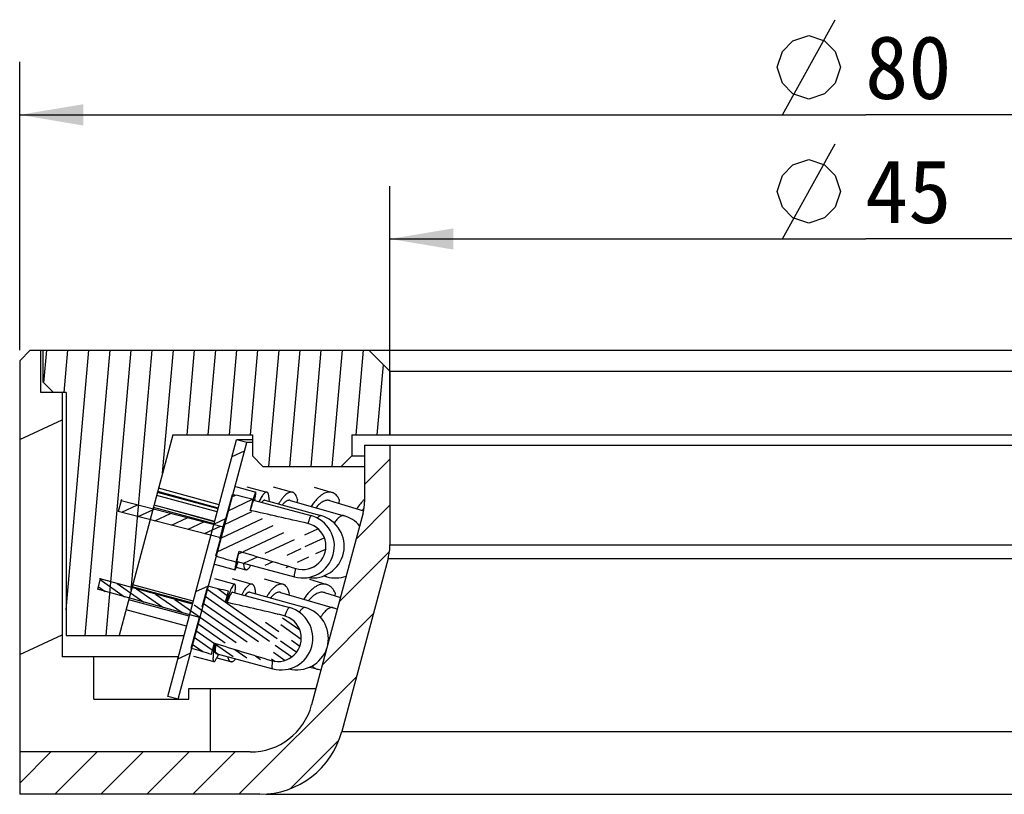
# Model space of a CAD drawing. Header units: millimetres. Extents: x 103 to 217, y -12 to 211.
# Tile 3 of 4: x 106 to 152, y 175 to 211. Entities that reach past the tile are written whole.
import ezdxf
from ezdxf.enums import TextEntityAlignment as Align

# ---------------------------------------------------------------- set-up
doc = ezdxf.new("R2010")
doc.units = ezdxf.units.MM
doc.header["$LTSCALE"] = 23.1
doc.layers.get('0').update_dxf_attribs({"linetype": 'CONTINUOUS'})
doc.layers.add('00_COMPONENTS', color=7, linetype='CONTINUOUS')
doc.layers.add('51__DRAFT_DIMS', color=7, linetype='CONTINUOUS')
doc.styles.get("Standard").update_dxf_attribs({"font": 'simfang.ttf'})
doc.dimstyles.new('DIMSTYLE_3', dxfattribs={"dimtxt": 3, "dimasz": 3, "dimexe": 2.5, "dimexo": 0.5, "dimgap": 0.75, "dimtad": 1, "dimdsep": 46, "dimtxsty": 'STANDARD', "dimblk": '_FILLED', "dimblk1": '_FILLED', "dimblk2": '_FILLED', "dimcen": 0.09, "dimclrt": 3, "dimazin": 2, "dimtp": 0.3, "dimtm": 0.3, "dimtfac": 1, "dimtofl": 0, "dimtmove": 0, "dimatfit": 3, "dimldrblk": '_FILLED', "dimfxl": 1, "dimtolj": 1, "dimarcsym": 0})

# ---------------------------------------------------------------- blocks, each defined once
blk = doc.blocks.new('_FILLED')
at = {"color": 0, "linetype": 'ByBlock'}
blk.add_solid([(0, 0), (-1, 0.167), (-1, -0.167)], dxfattribs=at)
blk = doc.blocks.new('*D3')
at = {"layer": '51__DRAFT_DIMS', "color": 4}
for p, q in [((105.703, 195.805), (105.703, 209.428)), ((185.703, 195.805), (185.703, 209.428)), ((105.703, 206.928), (145.703, 206.928)), ((185.703, 206.928), (145.703, 206.928))]:
    blk.add_line(p, q, dxfattribs=at)
at = {"layer": '51__DRAFT_DIMS', "color": 4, "xscale": 3, "yscale": 3, "zscale": 3, "rotation": 180}
blk.add_blockref('_FILLED', (105.703, 206.928), dxfattribs=at)
at = {"layer": '51__DRAFT_DIMS', "color": 4, "xscale": 3, "yscale": 3, "zscale": 3}
blk.add_blockref('_FILLED', (185.703, 206.928), dxfattribs=at)
at = {"layer": '51__DRAFT_DIMS', "color": 3}
blk.add_text('80', height=3, dxfattribs=at).set_placement((147.703, 207.678), align=Align.CENTER)
blk = doc.blocks.new('*D5')
at = {"layer": '51__DRAFT_DIMS', "color": 4}
for p, q in [((123.203, 191.805), (123.203, 203.561)), ((168.203, 191.805), (168.203, 203.561)), ((123.203, 201.061), (145.703, 201.061)), ((168.203, 201.061), (145.703, 201.061))]:
    blk.add_line(p, q, dxfattribs=at)
at = {"layer": '51__DRAFT_DIMS', "color": 4, "xscale": 3, "yscale": 3, "zscale": 3, "rotation": 180}
blk.add_blockref('_FILLED', (123.203, 201.061), dxfattribs=at)
at = {"layer": '51__DRAFT_DIMS', "color": 4, "xscale": 3, "yscale": 3, "zscale": 3}
blk.add_blockref('_FILLED', (168.203, 201.061), dxfattribs=at)
at = {"layer": '51__DRAFT_DIMS', "color": 3}
blk.add_text('45', height=3, dxfattribs=at).set_placement((147.703, 201.811), align=Align.CENTER)

msp = doc.modelspace()

# ---------------------------------------------------------------- hatches: boundary and pattern name
h = msp.add_hatch()
h.set_pattern_fill('DEFAULT__7', color=4, scale=9.211155, angle=205, style=0, pattern_type=0)
h.set_pattern_definition([(205, (0, 0), (3.8928, -8.34814), [])])
edge = h.paths.add_edge_path()
edge.add_line((183.7026, 181.3049), (182.2026, 181.3049))
edge.add_line((183.7026, 193.8049), (183.7026, 181.3049))
edge.add_line((184.7026, 193.8049), (183.7026, 193.8049))
edge.add_line((184.7026, 193.8049), (184.7026, 195.8049))
edge.add_line((185.2026, 195.8049), (184.7026, 195.8049))
edge.add_line((185.2026, 195.8049), (185.7026, 195.3049))
edge.add_line((185.7026, 195.3049), (185.7026, 176.8049))
edge.add_line((185.7026, 176.8049), (176.7026, 176.8049))
edge.add_line((176.7026, 179.8049), (176.7026, 176.8049))
edge.add_line((176.7026, 179.8049), (177.7026, 179.8049))
edge.add_line((177.7026, 179.3049), (177.7026, 179.8049))
edge.add_line((177.7026, 179.3049), (182.2026, 179.3049))
edge.add_line((182.2026, 179.3049), (182.2026, 181.3049))
edge = h.paths.add_edge_path()
edge.add_line((109.2026, 181.3049), (107.7026, 181.3049))
edge.add_line((109.2026, 179.3049), (109.2026, 181.3049))
edge.add_line((109.2026, 179.3049), (113.7026, 179.3049))
edge.add_line((113.7026, 179.3049), (113.7026, 179.8049))
edge.add_line((113.7026, 179.8049), (114.7026, 179.8049))
edge.add_line((114.7026, 179.8049), (114.7026, 176.8049))
edge.add_line((114.7026, 176.8049), (105.7026, 176.8049))
edge.add_line((105.7026, 195.3049), (105.7026, 176.8049))
edge.add_line((106.2026, 195.8049), (105.7026, 195.3049))
edge.add_line((106.7026, 195.8049), (106.2026, 195.8049))
edge.add_line((106.7026, 193.8049), (106.7026, 195.8049))
edge.add_line((107.7026, 193.8049), (106.7026, 193.8049))
edge.add_line((107.7026, 193.8049), (107.7026, 181.3049))
h = msp.add_hatch()
h.set_pattern_fill('A', color=4, scale=0.994515, angle=85, style=0, pattern_type=0)
h.set_pattern_definition([(85, (0, 0), (-0.9907307, 0.0866777), [])])
edge = h.paths.add_edge_path()
edge.add_line((122.2026, 195.8049), (106.8026, 195.8049))
edge.add_line((123.2026, 194.8049), (122.2026, 195.8049))
edge.add_line((123.2026, 194.8049), (123.2026, 191.8049))
edge.add_line((121.4026, 191.8049), (123.2026, 191.8049))
edge.add_line((121.4026, 191.8049), (121.4026, 190.8049))
edge.add_line((121.4026, 190.8049), (120.9026, 190.3049))
edge.add_line((117.2026, 190.3049), (120.9026, 190.3049))
edge.add_line((117.2026, 190.3049), (116.7026, 190.8049))
edge.add_line((116.7026, 191.8049), (116.7026, 190.8049))
edge.add_line((112.9481, 191.8049), (116.7026, 191.8049))
edge.add_line((112.9481, 191.8049), (110.4026, 182.3049))
edge.add_line((107.9026, 182.3049), (110.4026, 182.3049))
edge.add_line((107.9026, 193.8049), (107.9026, 182.3049))
edge.add_line((107.9026, 193.8049), (107.3026, 193.8049))
edge.add_line((107.3026, 193.8049), (106.8026, 194.3049))
edge.add_line((106.8026, 195.8049), (106.8026, 194.3049))
edge = h.paths.add_edge_path()
edge.add_line((184.6026, 195.8049), (169.2026, 195.8049))
edge.add_line((184.6026, 195.8049), (184.6026, 194.3049))
edge.add_line((184.1026, 193.8049), (184.6026, 194.3049))
edge.add_line((184.1026, 193.8049), (183.5026, 193.8049))
edge.add_line((183.5026, 182.3049), (183.5026, 193.8049))
edge.add_line((181.0026, 182.3049), (183.5026, 182.3049))
edge.add_line((178.4571, 191.8049), (181.0026, 182.3049))
edge.add_line((174.7026, 191.8049), (178.4571, 191.8049))
edge.add_line((174.7026, 191.8049), (174.7026, 190.8049))
edge.add_line((174.2026, 190.3049), (174.7026, 190.8049))
edge.add_line((170.5026, 190.3049), (174.2026, 190.3049))
edge.add_line((170.0026, 190.8049), (170.5026, 190.3049))
edge.add_line((170.0026, 191.8049), (170.0026, 190.8049))
edge.add_line((168.2026, 191.8049), (170.0026, 191.8049))
edge.add_line((168.2026, 194.8049), (168.2026, 191.8049))
edge.add_line((168.2026, 194.8049), (169.2026, 195.8049))
h = msp.add_hatch()
h.set_pattern_fill('DEFAULT__1', color=4, scale=1.538462, angle=45, style=0, pattern_type=0)
h.set_pattern_definition([(45, (0, 0), (-1.087857, 1.087857), [])])
edge = h.paths.add_edge_path()
edge.add_line((169.4026, 191.3049), (168.2026, 191.3049))
edge.add_line((169.4026, 191.3049), (169.4026, 188.6302))
edge.add_arc((171.4026, 188.6302), 2, 180, 195)
edge.add_line((169.4707, 188.1126), (171.9048, 179.0285))
edge.add_arc((174.8026, 179.8049), 3, 195, 270)
edge.add_line((185.7026, 176.8049), (174.8026, 176.8049))
edge.add_line((185.7026, 176.8049), (185.7026, 174.8049))
edge.add_line((185.7026, 174.8049), (174.3458, 174.8049))
edge.add_arc((174.3458, 178.8049), 4, 195, 270)
edge.add_line((168.2878, 185.9592), (170.4821, 177.7697))
edge.add_arc((170.7026, 186.6062), 2.5, 180, 195)
edge.add_line((168.2026, 191.3049), (168.2026, 186.6062))
edge = h.paths.add_edge_path()
edge.add_line((123.2026, 191.3049), (122.0026, 191.3049))
edge.add_line((123.2026, 191.3049), (123.2026, 186.6062))
edge.add_arc((120.7026, 186.6062), 2.5, 345, 0)
edge.add_line((123.1174, 185.9592), (120.923, 177.7697))
edge.add_arc((117.0593, 178.8049), 4, 270, 345)
edge.add_line((117.0593, 174.8049), (105.7026, 174.8049))
edge.add_line((105.7026, 176.8049), (105.7026, 174.8049))
edge.add_line((116.6026, 176.8049), (105.7026, 176.8049))
edge.add_arc((116.6026, 179.8049), 3, 270, 345)
edge.add_line((121.9344, 188.1126), (119.5004, 179.0285))
edge.add_arc((120.0026, 188.6302), 2, 345, 360)
edge.add_line((122.0026, 191.3049), (122.0026, 188.6302))
h = msp.add_hatch()
h.set_pattern_fill('DEFAULT__6', color=4, scale=2.530295, angle=205, style=0, pattern_type=0)
h.set_pattern_definition([(205, (0, 0), (1.06935, -2.293226), [])])
edge = h.paths.add_edge_path()
edge.add_line((178.7026, 179.4344), (175.4526, 191.5635))
edge.add_line((178.2196, 179.3049), (178.7026, 179.4344))
edge.add_line((178.2196, 179.3049), (174.9696, 191.4341))
edge.add_line((174.9696, 191.4341), (175.4526, 191.5635))
edge = h.paths.add_edge_path()
edge.add_line((112.7026, 179.4344), (115.9526, 191.5635))
edge.add_line((116.4355, 191.4341), (115.9526, 191.5635))
edge.add_line((113.1855, 179.3049), (116.4355, 191.4341))
edge.add_line((113.1855, 179.3049), (112.7026, 179.4344))
h = msp.add_hatch()
h.set_pattern_fill('DEFAULT__5', color=4, scale=0.513696, angle=205, style=0, pattern_type=0)
h.set_pattern_definition([(205, (0, 0), (0.2170973, -0.4655667), [])])
edge = h.paths.add_edge_path()
edge.add_arc((34.839, -176.172), 373.4597, 76.925132, 77.355301)
edge.add_arc((119.0754, 186.5318), 1.1027, 329.4712, 76.93919)
edge.add_arc((119.0754, 186.5318), 1.1027, 253.03992, 329.4712)
edge.add_arc((231.3394, 554.8102), 386.112, 252.630873, 253.046947)
edge.add_line((115.9356, 185.7854), (116.0747, 186.3044))
edge.add_spline(control_points=[(114.9762, 186.0713), (115.0818, 186.0397), (115.2936, 185.9765), (115.6134, 185.8812), (115.828, 185.8174), (115.9356, 185.7854)], knot_values=[0, 0, 0, 0, 0.3333333, 0.6666667, 1, 1, 1, 1], degree=3, periodic=0)
edge.add_line((114.9762, 186.0713), (115.2082, 186.9365))
edge.add_line((115.2082, 186.9365), (110.3611, 188.1785))
edge.add_line((110.4964, 188.683), (110.3611, 188.1785))
edge.add_line((115.3435, 187.441), (110.4964, 188.683))
edge.add_line((115.3435, 187.441), (115.7565, 188.9814))
edge.add_spline(control_points=[(116.7302, 188.749), (116.6211, 188.7751), (116.4034, 188.8272), (116.0788, 188.9047), (115.8637, 188.9559), (115.7565, 188.9814)], knot_values=[0, 0, 0, 0, 0.3333333, 0.6666667, 1, 1, 1, 1], degree=3, periodic=0)
edge.add_line((116.5911, 188.23), (116.7302, 188.749))
h = msp.add_hatch()
h.set_pattern_fill('DEFAULT__4', color=4, scale=0.31563, angle=325, style=0, pattern_type=0)
h.set_pattern_definition([(325, (0, 0), (0.1810378, 0.25854878), [])])
edge = h.paths.add_edge_path()
edge.add_arc((20.7742, -233.28), 427.7739, 76.840652, 77.216154)
edge.add_arc((117.9098, 182.1851), 1.1047, 355.79316, 76.84665)
edge.add_arc((117.9098, 182.1851), 1.1047, 253.13427, 355.79316)
edge.add_arc((237.7761, 577.8602), 414.5375, 252.758756, 253.146248)
edge.add_line((114.7705, 181.4334), (114.909, 181.9499))
edge.add_spline(control_points=[(114.7705, 181.4334), (114.6629, 181.4652), (114.4484, 181.5287), (114.1285, 181.6235), (113.9165, 181.6864), (113.8108, 181.7178)], knot_values=[0, 0, 0, 0, 0.3333333, 0.6666667, 1, 1, 1, 1], degree=3, periodic=0)
edge.add_line((113.8108, 181.7178), (114.1996, 183.1678))
edge.add_line((114.1996, 183.1678), (109.3769, 184.4997))
edge.add_line((109.5093, 184.9934), (109.3769, 184.4997))
edge.add_line((114.332, 183.6615), (109.5093, 184.9934))
edge.add_line((114.332, 183.6615), (114.5945, 184.6405))
edge.add_spline(control_points=[(114.5945, 184.6405), (114.7017, 184.6148), (114.9167, 184.5632), (115.2411, 184.4852), (115.4587, 184.4329), (115.5677, 184.4066)], knot_values=[0, 0, 0, 0, 0.3333333, 0.6666667, 1, 1, 1, 1], degree=3, periodic=0)
edge.add_line((115.4293, 183.8901), (115.5677, 184.4066))

# ---------------------------------------------------------------- linework, layer by layer
at = {"layer": '00_COMPONENTS', "color": 7}
for p, q in [((106.2026, 195.8049), (105.7026, 195.3049)), ((106.2026, 195.8049), (185.2026, 195.8049)), ((106.7026, 193.8049), (106.7026, 195.8049)), ((106.8026, 195.8049), (106.8026, 194.3049)), ((123.2026, 194.8049), (122.2026, 195.8049)), ((105.7026, 195.3049), (105.7026, 174.8049)), ((123.2026, 194.8049), (123.2026, 191.8049)), ((123.2026, 194.8049), (168.2026, 194.8049)), ((107.3026, 193.8049), (106.8026, 194.3049)), ((107.9026, 193.8049), (106.7026, 193.8049)), ((107.7026, 193.8049), (107.7026, 181.3049)), ((107.9026, 193.8049), (107.9026, 182.3049)), ((112.9481, 191.8049), (110.4026, 182.3049)), ((112.9481, 191.8049), (116.7026, 191.8049)), ((116.7026, 191.8049), (116.7026, 190.8049)), ((121.4026, 191.8049), (121.4026, 190.8049)), ((121.4026, 191.8049), (170.0026, 191.8049)), ((112.7026, 179.4344), (115.9526, 191.5635)), ((113.1855, 179.3049), (116.4355, 191.4341)), ((116.4355, 191.4341), (115.9526, 191.5635)), ((116.7026, 191.5635), (115.9526, 191.5635)), ((116.7026, 191.4341), (116.4355, 191.4341)), ((122.0026, 191.3049), (122.0026, 188.6302)), ((122.0026, 191.3049), (169.4026, 191.3049)), ((123.2026, 191.3049), (123.2026, 186.6062)), ((117.2026, 190.3049), (116.7026, 190.8049)), ((121.4026, 190.8049), (120.9026, 190.3049)), ((121.4026, 190.8049), (122.0026, 190.8049)), ((117.2026, 190.3049), (122.0026, 190.3049)), ((115.0797, 188.3059), (112.2163, 189.0737)), ((115.0884, 188.3385), (112.2284, 189.1191)), ((115.1308, 188.4966), (112.2708, 189.2771)), ((115.3435, 187.441), (115.7565, 188.9814)), ((115.8997, 189.3505), (116.8649, 189.0917)), ((116.4395, 189.3483), (117.3878, 189.0894)), ((117.6888, 189.3427), (118.5979, 189.0839)), ((119.6209, 189.3327), (120.4695, 189.0739)), ((110.4964, 188.683), (110.3611, 188.1785)), ((110.4964, 188.683), (110.5298, 188.7658)), ((115.3435, 187.441), (110.4964, 188.683)), ((115.0423, 188.1663), (112.1789, 188.9341)), ((116.5911, 188.23), (116.7302, 188.749)), ((116.7613, 188.7053), (119.4639, 187.9806)), ((116.8134, 188.7431), (116.801, 188.6947)), ((117.2825, 188.7036), (119.9377, 187.9789)), ((117.4906, 188.7431), (117.4718, 188.6519)), ((118.4884, 188.6992), (121.0339, 187.9745)), ((118.829, 188.7431), (118.8087, 188.608)), ((120.3529, 188.6912), (121.9561, 188.2023)), ((120.7974, 188.7431), (120.7807, 188.5608)), ((115.2082, 186.9365), (110.3611, 188.1785)), ((114.8897, 187.5967), (112.0262, 188.3645)), ((114.9184, 187.7039), (112.055, 188.4718)), ((114.9156, 187.6935), (112.5787, 188.3313)), ((121.9344, 188.1126), (119.5004, 179.0285)), ((114.9762, 186.0713), (115.2082, 186.9365)), ((115.9356, 185.7854), (116.0747, 186.3044)), ((115.9843, 185.8077), (118.6869, 185.083)), ((123.1174, 185.9592), (120.923, 177.7697)), ((114.9155, 185.6801), (115.8807, 185.4213)), ((115.9408, 185.5454), (116.3873, 185.4235)), ((109.5093, 184.9934), (109.3769, 184.4997)), ((109.5093, 184.9934), (109.5116, 185.0168)), ((113.8695, 183.7893), (109.5093, 184.9934)), ((114.9043, 185.0032), (115.8645, 184.7443)), ((115.7519, 184.9997), (116.6864, 184.7409)), ((117.26, 184.9929), (118.149, 184.7341)), ((119.3996, 184.9814), (120.2241, 184.7226)), ((120.0731, 185.1288), (120.2125, 185.0891)), ((114.1996, 183.1678), (109.3769, 184.4997)), ((113.8842, 183.8443), (111.0208, 184.6121)), ((113.9097, 183.9394), (111.0473, 184.711)), ((114.332, 183.6615), (114.5945, 184.6405)), ((115.4293, 183.8901), (115.5677, 184.4066)), ((115.7603, 184.3581), (118.4487, 183.6334)), ((116.5796, 184.3554), (119.1963, 183.6307)), ((116.8523, 184.3236), (116.8439, 184.2822)), ((118.0372, 184.35), (120.5263, 183.6253)), ((118.4404, 184.3236), (118.4268, 184.2366)), ((120.1043, 184.341), (120.8602, 184.1037)), ((120.6096, 184.3236), (120.5947, 184.187)), ((113.7173, 183.2215), (110.8549, 183.9931)), ((113.5918, 182.7532), (110.7294, 183.5248)), ((113.8108, 181.7178), (114.1996, 183.1678)), ((107.9026, 182.3049), (113.4717, 182.3049)), ((114.7705, 181.4334), (114.909, 181.9499)), ((114.9355, 181.9416), (114.9345, 181.9366)), ((113.2038, 181.3049), (107.7026, 181.3049)), ((109.2026, 179.3049), (109.2026, 181.3049)), ((113.9153, 181.3341), (114.8754, 181.0753)), ((114.9795, 181.4615), (117.6679, 180.7368)), ((115.0211, 181.2591), (115.6722, 181.0788)), ((119.4217, 180.8224), (119.6877, 180.7449)), ((113.7026, 179.3049), (113.7026, 179.8049)), ((113.7026, 179.8049), (119.7084, 179.8049)), ((114.7026, 179.8049), (114.7026, 176.8049)), ((109.2026, 179.3049), (113.7026, 179.3049)), ((113.1855, 179.3049), (112.7026, 179.4344)), ((116.6026, 176.8049), (105.7026, 176.8049)), ((117.0593, 174.8049), (105.7026, 174.8049)), ((117.3509, 174.8049), (185.7026, 174.8049))]:
    msp.add_line(p, q, dxfattribs=at)
at = {"layer": '00_COMPONENTS', "color": 4}
for p, q in [((115.3053, 187.401), (115.3278, 187.4799)), ((115.1663, 186.8778), (115.1827, 186.9429)), ((115.1827, 186.9429), (115.193, 186.9834)), ((123.2026, 186.6062), (168.2026, 186.6062)), ((123.1174, 185.9592), (168.2878, 185.9592)), ((120.923, 177.7697), (170.4821, 177.7697))]:
    msp.add_line(p, q, dxfattribs=at)
at = {"layer": '00_COMPONENTS', "color": 7}
for centre, radius, start, end in [((123.3711, 187.2641), 2.0175, 133.37595, 137.86953), ((120.0026, 188.6302), 2, 345, 360), ((123.3836, 187.0626), 1.8946, 140.85048, 142.20203), ((123.2875, 187.1423), 1.7697, 137.60795, 140.88569), ((119.0754, 186.5318), 1.5, 254.98956, 74.98956), ((119.0754, 186.5318), 1.1027, 253.03992, 76.93919), ((119.5427, 186.5318), 1.5, 261.00659, 74.73384), ((120.6232, 186.5318), 1.5, 40.1118, 74.10873), ((120.7026, 186.6062), 2.5, 345, 360), ((120.6232, 186.5318), 1.5, 254.10873, 289.87759), ((118.0583, 182.1851), 1.5, 254.91353, 74.91353), ((118.7959, 182.1851), 1.5, 348.63091, 74.51954), ((120.107, 182.1851), 1.5, 66.13495, 73.76739), ((117.9098, 182.1851), 1.1047, 253.13427, 76.84665), ((118.7959, 182.1851), 1.5, 255.7777, 341.6817), ((120.107, 182.1851), 1.5, 253.76739, 263.85844), ((116.6026, 179.8049), 3, 270, 345), ((117.0593, 178.8049), 4, 270, 345)]:
    msp.add_arc(centre, radius, start, end, dxfattribs=at)
for centre, major_axis, ratio, start_param, end_param in [((145.7026, 179.3919), (49.7829, -13.349), 0.0368635, 8.4849854, 8.5092481), ((145.7026, 179.3919), (39.3023, -10.5387), 0.0368635, 2.316404, 2.4147511), ((145.7026, 179.3919), (39.3023, -10.5387), 0.0368635, -2.4147511, -2.316404), ((145.7026, 179.3919), (49.7829, -13.349), 0.0368635, 4.0571225, 4.0813853), ((145.7026, 174.7331), (52.0734, -13.9623), 0.0352421, 2.1973472, 2.2204545), ((145.7026, 174.7331), (41.1106, -11.0229), 0.0352421, 2.3143245, 2.4079128), ((145.7026, 174.7331), (52.0734, -13.9623), 0.0352421, -2.2204545, -2.1973472), ((145.7026, 174.7331), (41.1106, -11.0229), 0.0352421, -2.4079128, -2.3143245)]:
    msp.add_ellipse(centre, major_axis=major_axis, ratio=ratio, start_param=start_param, end_param=end_param, dxfattribs=at)
for points, knots in [([(116.8649, 189.0917), (116.8639, 189.0919), (116.861, 189.0908), (116.8574, 189.0868), (116.8528, 189.0803), (116.8476, 189.0709), (116.8416, 189.0588), (116.8319, 189.0373), (116.8181, 189.0033), (116.7997, 188.9544), (116.7787, 188.895), (116.7551, 188.8254), (116.7388, 188.7755), (116.7302, 188.749)], [0, 0, 0, 0, 0.0084465, 0.0225173, 0.0437497, 0.07252, 0.1089406, 0.1530402, 0.2641226, 0.4052455, 0.5756429, 0.7743548, 1, 1, 1, 1]), ([(116.8134, 188.7431), (116.8189, 188.7692), (116.8292, 188.8184), (116.8429, 188.8874), (116.8538, 188.9467), (116.8619, 188.996), (116.8666, 189.0308), (116.8688, 189.0533), (116.8695, 189.0662), (116.8696, 189.0764), (116.8689, 189.084), (116.8678, 189.0891), (116.8659, 189.0914), (116.8649, 189.0917)], [0, 0, 0, 0, 0.2258066, 0.424536, 0.5948589, 0.7358636, 0.8468265, 0.8908825, 0.9272726, 0.9560317, 0.9772834, 0.9914193, 1, 1, 1, 1]), ([(117.3878, 189.0894), (117.3824, 189.0909), (117.3707, 189.0925), (117.3524, 189.0903), (117.3332, 189.0838), (117.3047, 189.0686), (117.267, 189.0379), (117.2211, 188.9874), (117.172, 188.9212), (117.1203, 188.84), (117.0663, 188.7443), (117.0311, 188.675), (117.0131, 188.6382)], [0, 0, 0, 0, 0.0276567, 0.0570515, 0.089629, 0.1264431, 0.2151962, 0.3264474, 0.4610343, 0.6187654, 0.7988331, 1, 1, 1, 1]), ([(117.4906, 188.7431), (117.4903, 188.7676), (117.489, 188.8141), (117.4839, 188.8796), (117.4757, 188.9368), (117.4645, 188.9854), (117.4504, 189.0253), (117.4332, 189.0564), (117.4127, 189.0786), (117.396, 189.0872), (117.3878, 189.0894)], [0, 0, 0, 0, 0.1946566, 0.368522, 0.5211001, 0.6524897, 0.7633891, 0.8555045, 0.932278, 1, 1, 1, 1]), ([(118.5979, 189.0839), (118.5753, 189.0903), (118.525, 189.0952), (118.4468, 189.0776), (118.3655, 189.0369), (118.2812, 188.9744), (118.1947, 188.8907), (118.1067, 188.7867), (118.0184, 188.6637), (117.9623, 188.5738), (117.9342, 188.526)], [0, 0, 0, 0, 0.0771066, 0.161729, 0.2593554, 0.3730928, 0.5042594, 0.6529921, 0.8186407, 1, 1, 1, 1]), ([(118.829, 188.7431), (118.8188, 188.7872), (118.7954, 188.8675), (118.7508, 188.9579), (118.7079, 189.0134), (118.6742, 189.0455), (118.6376, 189.0695), (118.6112, 189.0801), (118.5979, 189.0839)], [0, 0, 0, 0, 0.3158995, 0.5808411, 0.6965951, 0.8032961, 0.903399, 1, 1, 1, 1]), ([(120.4695, 189.0738), (120.4334, 189.0849), (120.3555, 189.0969), (120.2336, 189.083), (120.1076, 189.0385), (119.9795, 188.9651), (119.8509, 188.8641), (119.7235, 188.7371), (119.5993, 188.5862), (119.5223, 188.4747), (119.4847, 188.4157)], [0, 0, 0, 0, 0.0899271, 0.1850305, 0.289421, 0.4057124, 0.5351393, 0.6778581, 0.8332242, 1, 1, 1, 1]), ([(120.7974, 188.7431), (120.7788, 188.7845), (120.738, 188.8612), (120.6608, 188.9592), (120.5714, 189.0323), (120.5038, 189.0634), (120.4695, 189.0738)], [0, 0, 0, 0, 0.2839918, 0.5406332, 0.7761329, 1, 1, 1, 1]), ([(116.7613, 188.7053), (116.7601, 188.7056), (116.7579, 188.7042), (116.7556, 188.7017), (116.7521, 188.6969), (116.7473, 188.6883), (116.7375, 188.6682), (116.7232, 188.633), (116.7034, 188.5794), (116.6799, 188.5111), (116.6529, 188.4289), (116.6228, 188.3337), (116.602, 188.2658), (116.5911, 188.23)], [0, 0, 0, 0, 0.0070668, 0.0129507, 0.0206898, 0.0419793, 0.0711617, 0.1532118, 0.2662662, 0.409174, 0.5803866, 0.7781023, 1, 1, 1, 1]), ([(117.2825, 188.7036), (117.2777, 188.7049), (117.2674, 188.7061), (117.2512, 188.7035), (117.2342, 188.6968), (117.2087, 188.6815), (117.1751, 188.6511), (117.1507, 188.6217), (117.1377, 188.6048)], [0, 0, 0, 0, 0.0805139, 0.1671545, 0.2648313, 0.3769364, 0.651656, 1, 1, 1, 1]), ([(118.4884, 188.6992), (118.4753, 188.7029), (118.4474, 188.707), (118.4036, 188.7028), (118.358, 188.6885), (118.3108, 188.6645), (118.2622, 188.631), (118.1925, 188.5711), (118.1442, 188.5168), (118.1127, 188.4774)], [0, 0, 0, 0, 0.0887935, 0.1824441, 0.284999, 0.3993651, 0.5273688, 0.670005, 1, 1, 1, 1]), ([(120.3529, 188.6912), (120.3292, 188.6984), (120.2792, 188.7075), (120.2008, 188.7039), (120.1196, 188.6835), (120.0366, 188.647), (119.9525, 188.5949), (119.8355, 188.5018), (119.7558, 188.4157), (119.7051, 188.353)], [0, 0, 0, 0, 0.0959876, 0.1958474, 0.3028701, 0.4194575, 0.5470988, 0.6864877, 1, 1, 1, 1]), ([(121.8749, 188.6175), (121.8532, 188.5937), (121.7662, 188.4933), (121.6877, 188.3855), (121.633, 188.301)], [0, 0, 0, 0, 0.24253, 1, 1, 1, 1]), ([(115.9843, 185.8077), (115.9832, 185.808), (115.9819, 185.8103), (115.9812, 185.8136), (115.9806, 185.8195), (115.9807, 185.8294), (115.9823, 185.8517), (115.9875, 185.8893), (115.9972, 185.9456), (116.011, 186.0165), (116.0288, 186.1012), (116.0503, 186.1988), (116.0662, 186.2679), (116.0747, 186.3044)], [0, 0, 0, 0, 0.0070673, 0.012951, 0.0206895, 0.0419791, 0.0711621, 0.1532118, 0.2662657, 0.4091744, 0.5803869, 0.778101, 1, 1, 1, 1]), ([(115.9356, 185.7854), (115.9297, 185.7581), (115.9189, 185.7068), (115.9045, 185.6348), (115.8929, 185.5728), (115.8844, 185.5212), (115.8793, 185.485), (115.877, 185.4614), (115.8761, 185.4479), (115.876, 185.4372), (115.8767, 185.4293), (115.8777, 185.424), (115.8797, 185.4216), (115.8807, 185.4213)], [0, 0, 0, 0, 0.2256413, 0.4243567, 0.5947552, 0.7358777, 0.8469583, 0.8910595, 0.92748, 0.9562492, 0.9774821, 0.9915541, 1, 1, 1, 1]), ([(115.8807, 185.4213), (115.8818, 185.421), (115.8838, 185.4219), (115.886, 185.4238), (115.8892, 185.4274), (115.8935, 185.4339), (115.902, 185.4494), (115.9142, 185.4766), (115.9309, 185.5183), (115.9507, 185.5718), (115.9734, 185.6368), (115.9989, 185.7128), (116.0165, 185.7672), (116.0257, 185.7961)], [0, 0, 0, 0, 0.0081888, 0.0143306, 0.0221834, 0.0433883, 0.0721863, 0.1528601, 0.2641819, 0.4055587, 0.5760964, 0.7746909, 1, 1, 1, 1]), ([(116.2854, 185.7264), (116.2868, 185.6858), (116.2908, 185.6283), (116.3033, 185.5573), (116.3146, 185.5148), (116.3284, 185.48), (116.3449, 185.4527), (116.3642, 185.4332), (116.3796, 185.4256), (116.3873, 185.4235)], [0, 0, 0, 0, 0.3639716, 0.5150667, 0.6457201, 0.7567897, 0.8501042, 0.9291854, 1, 1, 1, 1]), ([(116.3873, 185.4235), (116.3949, 185.4215), (116.4121, 185.4202), (116.4387, 185.4272), (116.4669, 185.4424), (116.4966, 185.4656), (116.528, 185.4966), (116.575, 185.5518), (116.6078, 185.5996), (116.6297, 185.6341)], [0, 0, 0, 0, 0.0706877, 0.149673, 0.242937, 0.3539979, 0.4846826, 0.635838, 1, 1, 1, 1]), ([(115.8645, 184.7443), (115.8601, 184.7455), (115.8523, 184.7449), (115.8427, 184.7407), (115.8311, 184.7332), (115.8155, 184.7184), (115.7962, 184.6945), (115.7751, 184.6633), (115.7422, 184.6078), (115.698, 184.5203), (115.6423, 184.3948), (115.5819, 184.2445), (115.5177, 184.0717), (115.4751, 183.9489), (115.4533, 183.8842)], [0, 0, 0, 0, 0.0140607, 0.0225213, 0.0323588, 0.0568435, 0.0883826, 0.1272535, 0.1735122, 0.2878299, 0.4300137, 0.5979519, 0.7889828, 1, 1, 1, 1]), ([(115.7603, 184.3581), (115.7575, 184.3589), (115.7506, 184.3588), (115.7402, 184.3539), (115.7291, 184.345), (115.7169, 184.332), (115.7038, 184.3149), (115.6896, 184.2937), (115.6745, 184.2684), (115.6519, 184.227), (115.6219, 184.1655), (115.5845, 184.0804), (115.5444, 183.9815), (115.5177, 183.9107), (115.504, 183.8733)], [0, 0, 0, 0, 0.0159206, 0.035368, 0.0603958, 0.091931, 0.1303874, 0.1759253, 0.228564, 0.2882612, 0.4283452, 0.5949025, 0.7861628, 1, 1, 1, 1]), ([(115.8793, 184.3261), (115.8833, 184.3566), (115.8901, 184.414), (115.8973, 184.4951), (115.9011, 184.5653), (115.9014, 184.6243), (115.8982, 184.6718), (115.8924, 184.7039), (115.8853, 184.7232), (115.8795, 184.7335), (115.8727, 184.7408), (115.8672, 184.7436), (115.8645, 184.7443)], [0, 0, 0, 0, 0.2140488, 0.4035898, 0.567356, 0.7046017, 0.8149616, 0.8987252, 0.9311967, 0.9580532, 0.9803619, 1, 1, 1, 1]), ([(116.6864, 184.7409), (116.6787, 184.743), (116.6624, 184.7457), (116.627, 184.7442), (116.5789, 184.7279), (116.5207, 184.6902), (116.4592, 184.6341), (116.395, 184.5602), (116.3283, 184.469), (116.2601, 184.3613), (116.216, 184.2831), (116.1938, 184.2415)], [0, 0, 0, 0, 0.0327349, 0.0667999, 0.1431491, 0.2358496, 0.3480627, 0.4809372, 0.6344567, 0.807885, 1, 1, 1, 1]), ([(116.5796, 184.3554), (116.5717, 184.3576), (116.5544, 184.3598), (116.5275, 184.3562), (116.4992, 184.346), (116.4697, 184.3293), (116.4391, 184.3063), (116.3942, 184.2651), (116.363, 184.2283), (116.3423, 184.2016)], [0, 0, 0, 0, 0.083667, 0.1729661, 0.2725027, 0.3854629, 0.5138639, 0.6588276, 1, 1, 1, 1]), ([(116.8523, 184.3236), (116.8491, 184.3787), (116.8413, 184.4571), (116.8202, 184.5539), (116.8014, 184.6124), (116.7788, 184.6608), (116.7523, 184.699), (116.7218, 184.7267), (116.6982, 184.7376), (116.6864, 184.7409)], [0, 0, 0, 0, 0.3510517, 0.4990645, 0.6287905, 0.7411068, 0.8378584, 0.9223865, 1, 1, 1, 1]), ([(118.149, 184.7341), (118.1215, 184.7421), (118.0613, 184.7494), (117.9674, 184.7328), (117.87, 184.6905), (117.7699, 184.6236), (117.668, 184.5333), (117.5656, 184.4207), (117.4639, 184.2873), (117.3999, 184.1893), (117.3681, 184.1374)], [0, 0, 0, 0, 0.082491, 0.1714574, 0.2718234, 0.3865368, 0.5169222, 0.6631494, 0.8245807, 1, 1, 1, 1]), ([(118.0372, 184.35), (118.0204, 184.3549), (117.9846, 184.3607), (117.9286, 184.3563), (117.8704, 184.3396), (117.8104, 184.3107), (117.749, 184.2701), (117.6618, 184.1976), (117.6019, 184.1314), (117.5631, 184.0833)], [0, 0, 0, 0, 0.0916026, 0.187665, 0.2919466, 0.407158, 0.535007, 0.676379, 1, 1, 1, 1]), ([(118.4404, 184.3236), (118.4276, 184.3762), (118.4044, 184.4514), (118.3614, 184.5423), (118.3167, 184.6153), (118.2623, 184.6754), (118.199, 184.7159), (118.1658, 184.7292), (118.149, 184.7341)], [0, 0, 0, 0, 0.3091803, 0.4464578, 0.5728646, 0.7975321, 0.9003065, 1, 1, 1, 1]), ([(120.2241, 184.7226), (120.1832, 184.7354), (120.0954, 184.7504), (119.958, 184.7382), (119.8164, 184.6929), (119.6729, 184.6161), (119.5296, 184.5093), (119.3888, 184.3745), (119.2528, 184.2141), (119.1693, 184.0952), (119.1286, 184.0323)], [0, 0, 0, 0, 0.0931645, 0.1909864, 0.2972167, 0.4142849, 0.5433489, 0.6845322, 0.8371688, 1, 1, 1, 1]), ([(120.1043, 184.341), (120.0768, 184.3496), (120.0186, 184.3607), (119.9276, 184.3578), (119.8334, 184.3358), (119.7375, 184.2953), (119.6408, 184.2369), (119.5076, 184.1327), (119.4175, 184.0357), (119.3608, 183.9649)], [0, 0, 0, 0, 0.0980247, 0.1996618, 0.3079926, 0.425262, 0.5528367, 0.6913115, 1, 1, 1, 1]), ([(120.6096, 184.3236), (120.5886, 184.3732), (120.5418, 184.4652), (120.4514, 184.5833), (120.3456, 184.6719), (120.265, 184.7098), (120.2241, 184.7226)], [0, 0, 0, 0, 0.282577, 0.5390074, 0.775122, 1, 1, 1, 1]), ([(114.9345, 181.9366), (114.9225, 181.8755), (114.9009, 181.7593), (114.8738, 181.5941), (114.8542, 181.4488), (114.8436, 181.341), (114.8394, 181.2664), (114.8384, 181.2196), (114.8394, 181.1792), (114.8424, 181.1452), (114.8472, 181.1178), (114.854, 181.0969), (114.8627, 181.0821), (114.8713, 181.0764), (114.8754, 181.0753)], [0, 0, 0, 0, 0.2121779, 0.4034165, 0.5709506, 0.7124352, 0.7728226, 0.826062, 0.8720476, 0.9107359, 0.9422228, 0.966826, 0.9853915, 1, 1, 1, 1]), ([(114.9795, 181.4615), (114.9769, 181.4622), (114.9716, 181.4653), (114.9654, 181.4733), (114.9604, 181.4845), (114.9565, 181.4992), (114.9535, 181.5172), (114.9506, 181.548), (114.9502, 181.5949), (114.9536, 181.6607), (114.961, 181.7388), (114.9723, 181.8285), (114.9819, 181.8919), (114.9873, 181.9254)], [0, 0, 0, 0, 0.0170447, 0.0373148, 0.0628171, 0.0945381, 0.1329539, 0.1782755, 0.2897998, 0.4289053, 0.5946261, 0.7855639, 1, 1, 1, 1]), ([(114.8754, 181.0753), (114.8781, 181.0746), (114.8843, 181.0742), (114.8939, 181.0771), (114.904, 181.0831), (114.9198, 181.0962), (114.941, 181.1211), (114.9676, 181.1604), (114.997, 181.2116), (115.0291, 181.2742), (115.0635, 181.3478), (115.0865, 181.4009), (115.0984, 181.4292)], [0, 0, 0, 0, 0.0196437, 0.0419579, 0.0688122, 0.1012861, 0.185052, 0.2954073, 0.4326609, 0.5964314, 0.7859021, 1, 1, 1, 1]), ([(115.5284, 181.3132), (115.5346, 181.2824), (115.5489, 181.2268), (115.5764, 181.1639), (115.6032, 181.1256), (115.6241, 181.1039), (115.647, 181.0879), (115.6638, 181.0811), (115.6722, 181.0788)], [0, 0, 0, 0, 0.3281569, 0.5963187, 0.7105338, 0.8138371, 0.9090788, 1, 1, 1, 1]), ([(115.6722, 181.0788), (115.6806, 181.0764), (115.6986, 181.0736), (115.7267, 181.0757), (115.7561, 181.0836), (115.7991, 181.1031), (115.8556, 181.1436), (115.8967, 181.1845), (115.9181, 181.2081)], [0, 0, 0, 0, 0.0906432, 0.1856582, 0.2888049, 0.4029701, 0.671311, 1, 1, 1, 1])]:
    msp.add_open_spline(points, degree=3, knots=knots, dxfattribs=at)
at = {"layer": '00_COMPONENTS', "color": 4}
for points, knots in [([(115.3278, 187.4799), (115.3321, 187.4947), (115.3374, 187.5131), (115.3439, 187.5355), (115.3482, 187.5499), (115.3524, 187.5642), (115.3567, 187.5786), (115.3593, 187.5875), (115.3615, 187.5948), (115.3635, 187.6015), (115.367, 187.6129), (115.371, 187.6261), (115.3745, 187.6377), (115.3765, 187.6442), (115.378, 187.6493), (115.3793, 187.6536), (115.3812, 187.6596), (115.3844, 187.6699), (115.3881, 187.6818), (115.3914, 187.6923), (115.3932, 187.6981), (115.3948, 187.7031), (115.3969, 187.7097), (115.3995, 187.7175), (115.402, 187.7254), (115.4041, 187.7318), (115.4058, 187.7372), (115.4073, 187.7418), (115.41, 187.7497), (115.4138, 187.761), (115.4168, 187.77), (115.4183, 187.7745)], [0, 0, 0, 0, 0.125, 0.15625, 0.1875, 0.25, 0.28125, 0.3125, 0.328125, 0.34375, 0.375, 0.4375, 0.46875, 0.484375, 0.5, 0.515625, 0.53125, 0.5625, 0.625, 0.65625, 0.671875, 0.6875, 0.71875, 0.75, 0.78125, 0.8125, 0.828125, 0.84375, 0.875, 0.9375, 1, 1, 1, 1]), ([(115.4183, 187.7745), (115.4194, 187.7777), (115.4217, 187.7841), (115.4245, 187.7919), (115.4265, 187.7976), (115.4276, 187.8006), (115.429, 187.8044), (115.4308, 187.809), (115.4328, 187.8143), (115.434, 187.8175), (115.4351, 187.8202), (115.4359, 187.8223), (115.4373, 187.8255), (115.4389, 187.8293), (115.4404, 187.8326), (115.4412, 187.8344), (115.4418, 187.8361), (115.4422, 187.8367), (115.4429, 187.8379), (115.4439, 187.8399), (115.4452, 187.8422), (115.4463, 187.8443), (115.4469, 187.8453), (115.4473, 187.8456), (115.4478, 187.8462), (115.4484, 187.8468), (115.4491, 187.8474), (115.4496, 187.8478), (115.45, 187.8484), (115.4503, 187.8482), (115.4507, 187.8475), (115.4513, 187.8466), (115.4517, 187.8459), (115.4519, 187.8455)], [0, 0, 0, 0, 0.0625, 0.125, 0.15625, 0.171875, 0.1875, 0.25, 0.28125, 0.3125, 0.328125, 0.34375, 0.375, 0.4375, 0.46875, 0.484375, 0.5, 0.515625, 0.53125, 0.5625, 0.625, 0.65625, 0.671875, 0.6875, 0.71875, 0.75, 0.78125, 0.8125, 0.828125, 0.84375, 0.875, 0.9375, 1, 1, 1, 1]), ([(119.4639, 187.9806), (119.4629, 187.9809), (119.461, 187.9799), (119.4591, 187.9779), (119.4561, 187.9743), (119.4521, 187.9676), (119.444, 187.952), (119.4323, 187.9246), (119.4162, 187.8826), (119.3971, 187.829), (119.3751, 187.7641), (119.3505, 187.6885), (119.3335, 187.6346), (119.3246, 187.6059)], [0, 0, 0, 0, 0.007584, 0.0135721, 0.0213405, 0.0425317, 0.0714731, 0.1527177, 0.2648099, 0.4068708, 0.5777626, 0.7761066, 1, 1, 1, 1]), ([(119.9377, 187.9789), (119.9325, 187.9803), (119.921, 187.9815), (119.9031, 187.9779), (119.8843, 187.9695), (119.8558, 187.9505), (119.8183, 187.9135), (119.7911, 187.8783), (119.7766, 187.8579)], [0, 0, 0, 0, 0.0767469, 0.1603982, 0.2562921, 0.3679187, 0.6452471, 1, 1, 1, 1]), ([(121.0339, 187.9745), (121.0179, 187.979), (120.983, 187.9832), (120.9283, 187.9735), (120.8714, 187.9492), (120.8125, 187.9107), (120.7519, 187.8584), (120.6649, 187.7664), (120.6058, 187.6853), (120.5674, 187.6268)], [0, 0, 0, 0, 0.0812326, 0.1689327, 0.2680925, 0.3818223, 0.5117195, 0.658308, 1, 1, 1, 1]), ([(115.193, 186.9834), (115.1959, 186.9948), (115.2018, 187.0176), (115.2138, 187.0638), (115.2291, 187.1223), (115.2481, 187.1933), (115.2608, 187.2402), (115.2672, 187.2637)], [0, 0, 0, 0, 0.125, 0.25, 0.5, 0.75, 1, 1, 1, 1]), ([(118.6869, 185.083), (118.686, 185.0832), (118.6848, 185.085), (118.6841, 185.0877), (118.6833, 185.0924), (118.6832, 185.1001), (118.684, 185.1177), (118.6876, 185.1473), (118.6946, 185.1917), (118.7049, 185.2477), (118.7184, 185.3149), (118.7349, 185.3926), (118.7472, 185.4478), (118.7538, 185.4771)], [0, 0, 0, 0, 0.0075844, 0.0135732, 0.0213421, 0.042532, 0.0714732, 0.1527182, 0.2648102, 0.406872, 0.5777629, 0.7761035, 1, 1, 1, 1]), ([(120.2125, 185.0891), (120.1958, 185.0939), (120.1625, 185.1097), (120.1356, 185.1347), (120.1232, 185.1489)], [0, 0, 0, 0, 0.4793554, 1, 1, 1, 1]), ([(118.4487, 183.6334), (118.4461, 183.6341), (118.4402, 183.6342), (118.431, 183.6306), (118.4213, 183.6236), (118.4107, 183.6134), (118.3993, 183.5998), (118.3819, 183.5756), (118.3585, 183.5368), (118.3291, 183.4803), (118.2971, 183.4116), (118.2628, 183.3313), (118.2398, 183.2737), (118.2279, 183.2431)], [0, 0, 0, 0, 0.0172864, 0.0377363, 0.0633518, 0.0951282, 0.1335457, 0.178835, 0.2902179, 0.4291318, 0.5946673, 0.7855098, 1, 1, 1, 1]), ([(119.1963, 183.6307), (119.187, 183.6333), (119.1666, 183.6354), (119.1348, 183.6292), (119.1014, 183.6141), (119.0665, 183.5906), (119.0301, 183.5587), (118.9766, 183.502), (118.9396, 183.4523), (118.9151, 183.4164)], [0, 0, 0, 0, 0.0776869, 0.1622701, 0.259051, 0.3713722, 0.5010945, 0.6490648, 1, 1, 1, 1]), ([(120.5263, 183.6253), (120.5051, 183.6315), (120.4587, 183.6373), (120.3862, 183.6252), (120.311, 183.5935), (120.2337, 183.5432), (120.155, 183.475), (120.0758, 183.3898), (119.997, 183.2887), (119.9473, 183.2144), (119.9226, 183.1749)], [0, 0, 0, 0, 0.0832309, 0.1727476, 0.2733789, 0.3880737, 0.5182091, 0.6640313, 0.8249983, 1, 1, 1, 1]), ([(117.6679, 180.7368), (117.6656, 180.7375), (117.6609, 180.7399), (117.6553, 180.7464), (117.6505, 180.7555), (117.6448, 180.7727), (117.6404, 180.8013), (117.6384, 180.8435), (117.6396, 180.8961), (117.6439, 180.9586), (117.6513, 181.0306), (117.6579, 181.0816), (117.6617, 181.1086)], [0, 0, 0, 0, 0.0186871, 0.0402302, 0.0665578, 0.0987131, 0.1823579, 0.2930658, 0.430958, 0.5954489, 0.7855663, 1, 1, 1, 1]), ([(119.6877, 180.7449), (119.6724, 180.7494), (119.642, 180.7621), (119.6005, 180.7914), (119.5629, 180.8305), (119.5415, 180.8614), (119.5315, 180.8781)], [0, 0, 0, 0, 0.2283548, 0.4660673, 0.7212376, 1, 1, 1, 1])]:
    msp.add_open_spline(points, degree=3, knots=knots, dxfattribs=at)
msp.add_open_spline([(115.2672, 187.2637), (115.2736, 187.287), (115.2864, 187.3336), (115.299, 187.3786), (115.3053, 187.401)], degree=3, dxfattribs=at)
at = {"layer": '51__DRAFT_DIMS', "color": 3}
for p, q in [((141.7494, 206.9277), (144.2495, 211.4277)), ((141.7494, 201.0609), (144.2495, 205.5609))]:
    msp.add_line(p, q, dxfattribs=at)
for points in [[(141.4994, 209.1777), (141.7494, 209.9277), (142.2495, 210.4277), (142.9995, 210.6777), (143.7494, 210.4277), (144.2495, 209.9277), (144.4994, 209.1777), (144.2495, 208.4277), (143.7494, 207.9277), (142.9995, 207.6777), (142.2495, 207.9277), (141.7494, 208.4277), (141.4994, 209.1777)], [(141.4994, 203.3109), (141.7494, 204.0609), (142.2495, 204.5609), (142.9995, 204.8109), (143.7494, 204.5609), (144.2495, 204.0609), (144.4994, 203.3109), (144.2495, 202.5609), (143.7494, 202.0609), (142.9995, 201.8109), (142.2495, 202.0609), (141.7494, 202.5609), (141.4994, 203.3109)]]:
    msp.add_lwpolyline(points, dxfattribs=at)

# ---------------------------------------------------------------- dimensions: what is measured, and where the dimension line sits
at = {"layer": '51__DRAFT_DIMS', "color": 4}
dim = msp.add_linear_dim(base=(185.7026, 206.9277), p1=(105.7026, 195.3049), p2=(185.7026, 195.3049), text='%%c<>', dimstyle='DIMSTYLE_3', dxfattribs=at)
dim.commit()
dim.dimension.update_dxf_attribs({"geometry": '*D3', "text_midpoint": (147.7026, 206.9277), "dimtype": 160})
dim = msp.add_linear_dim(base=(123.2026, 201.0609), p1=(168.2026, 191.3049), p2=(123.2026, 191.3049), angle=180, text='%%c<>', dimstyle='DIMSTYLE_3', dxfattribs=at)
dim.commit()
dim.dimension.update_dxf_attribs({"geometry": '*D5', "text_midpoint": (147.7026, 201.0609), "dimtype": 160})

doc.saveas('drawing.dxf')
